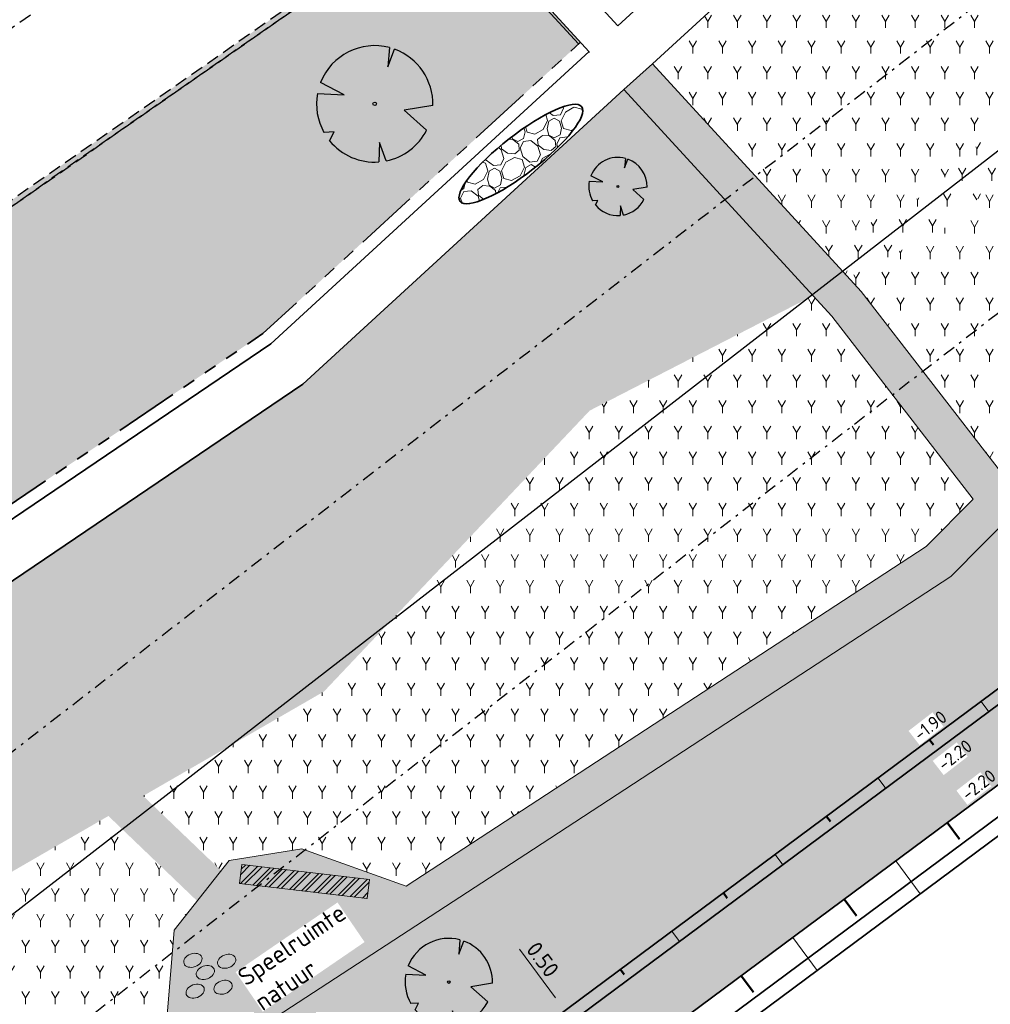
# Model space of a CAD drawing. Header units: metres. Extents: x 103263 to 106611, y 426963 to 428812.
# Tile 36 of 74: x 104384 to 104422, y 427743 to 427781. Entities that reach past the tile are written whole.
import ezdxf

# ---------------------------------------------------------------- set-up
doc = ezdxf.new("R2010")
doc.units = ezdxf.units.M
for name, pattern in [('DASHDOT', [1, 0.5, -0.25, 0, -0.25]), ('DASHED', [0.75, 0.5, -0.25]), ('VH-OPSLUITBAND_100X200', [16, 8, -2, 4, -2]), ('VH-RWSBAND_110X220', [24, 10, -2, 2, -2, 2, -2, 2, -2])]:
    doc.linetypes.add(name, pattern=pattern)
for name, color, linetype, lineweight, true_color in [('boomstam', 7, 'Continuous', 0, 0x424242), ('N-WE-GR-BEPLANTING-A-250', 7, 'Continuous', 18, 0x00a500), ('N-WE-GR-BEPLANTING-MAAIENGRAS-A-250', 7, 'Continuous', 18, 0xe6e6e6), ('N-WE-GR-GRAS-A-250', 7, 'Continuous', 18, 0x7ca500), ('stapstenen', 7, 'Continuous', 0, 0x424242)]:
    doc.layers.add(name, color=color, linetype=linetype, lineweight=lineweight, true_color=true_color)
doc.layers.add('kc-nieuwe-gasleiding-25-03-2004', color=30, linetype='Continuous')
for name, color, linetype, lineweight in [('N-GV-GW-TALUD_TEEN-G', 3, 'Continuous', 35), ('N-WE-GR-BOOM-S', 7, 'Continuous', 25), ('N-WE-GW-HOOGTE_AFWERKHOOGTE-T25', 7, 'Continuous', 25), ('N-WE-GW-TALUD_KRUIN-G', 3, 'Continuous', 35), ('N-WE-GW-TALUDARCERING-S', 90, 'Continuous', 25), ('N-WE-GW-TALUDARCERING_KORT-G', 90, 'Continuous', 50), ('N-WE-GW-TALUDARCERING_LANG-G', 90, 'Continuous', 18), ('N-WE-VH-KANTOPSLUITING_OPSLUITBAND_100X200-G', 150, 'VH-OPSLUITBAND_100X200', 35), ('N-WE-VH-KANTOPSLUITING_TROTTOIRBAND_RWS_110 220-G', 210, 'VH-RWSBAND_110X220', 35), ('N-WE-VH-KANTVERHARDING-G', 210, 'Continuous', 35), ('N-WE-VH-KANTVERHARDING-M', 7, 'Continuous', 18), ('N-WE-VH-VERHARDING_BETONSTRAATSTEEN-G', 252, 'Continuous', 35), ('N-WE-VH-VERHARDING_HALFVERHARDING-A-250', 252, 'Continuous', 18), ('toekomstig', 254, 'DASHED', 25)]:
    doc.layers.add(name, color=color, linetype=linetype, lineweight=lineweight)
doc.layers.add('N-WE-VH-VERHARDING-AP_GROEN4', color=7, linetype='Continuous', true_color=0x004700)
doc.styles.add('fase3$0$STANDARD', font='ISO')
doc.styles.add('NLCS-ISO-M200-T25', font='NLCS-ISO.ttf', dxfattribs={"height": 0.5})
doc.styles.add('NLCS-ISO-M250-T25', font='NLCS-ISO.ttf', dxfattribs={"height": 0.625})
doc.linetypes.add('fase3$0$GASLEIDING', pattern='A,5,-1,["X",fase3$0$STANDARD,S=1,R=0,X=-0.2,Y=-0.5],-1', length=7)
doc.dimstyles.new('NLCS-M250-T25-PIJL_L2_H1', dxfattribs={"dimscale": 0.25, "dimtxt": 2.5, "dimasz": 2.5, "dimexe": 2, "dimexo": 2, "dimgap": 0.7, "dimtad": 1, "dimzin": 0, "dimdsep": 46, "dimtxsty": 'NLCS-ISO-M250-T25', "dimcen": 0, "dimdle": 2, "dimclrd": 256, "dimclre": 256, "dimclrt": 256, "dimadec": 1, "dimazin": 0, "dimtfac": 1, "dimtdec": 3, "dimtofl": 0, "dimtmove": 0, "dimatfit": 3, "dimfxl": 2, "dimfxlon": 1, "dimtfillclr": 256, "dimtolj": 1, "dimtzin": 0, "dimlwd": -1, "dimlwe": -1, "dimarcsym": 0})
pattern_1 = [(60, (104639.9556, 427910.1806), (-0.5773504, 0.9999998), [0.288676, -0.866026]), (120, (104639.9556, 427910.1806), (-1.1547004, -2e-07), [0.288676, -0.866026]), (270, (104639.95565, 427910.18064), (0.57735, -1), [0.25, -1.75])]
pattern_2 = [(60, (104664.6893, 427702.1373), (-0.5773504, 0.9999998), [0.288676, -0.866026]), (120, (104664.6893, 427702.1373), (-1.1547004, -2e-07), [0.288676, -0.866026]), (270, (104664.6893, 427702.1373), (0.57735, -1), [0.25, -1.75])]

# ---------------------------------------------------------------- blocks, each defined once
blk = doc.blocks.new('*U259')
at = {"ltscale": 20, "flags": 128}
for points in [[(0.579, 2.19), (0.513, 1.443), (0.778, 2.128)], [(-2.229, 0.403), (-1.184, 0.353), (-2.105, 0.838)], [(2.265, -0.058), (1.153, -0.248), (2.022, -1.021)], [(-1.754, -1.434), (-1.576, -1.088), (-1.973, -1.113)], [(0.446, -2.221), (0.189, -1.499), (0.162, -2.26)]]:
    blk.add_lwpolyline(points, dxfattribs=at)
blk.add_lwpolyline([(2.265, -0.058, 0.321944), (0.778, 2.128, 0.321944)], format="xyb", dxfattribs=at)
blk.add_circle((0, 0), 0.0675)
at = {"ltscale": 20}
for start, end in [(75.18441, 158.29895), (169.74905, 209.43023), (219.26669, 274.10684), (281.36007, 333.20465)]:
    blk.add_arc((0, 0), 2.266, start, end, dxfattribs=at)
blk = doc.blocks.new('*U262')
at = {"ltscale": 20, "flags": 128}
for points in [[(0.579, 2.19), (0.513, 1.443), (0.778, 2.128)], [(-2.229, 0.403), (-1.184, 0.353), (-2.105, 0.838)], [(2.265, -0.058), (1.153, -0.248), (2.022, -1.021)], [(-1.754, -1.434), (-1.576, -1.088), (-1.973, -1.113)], [(0.446, -2.221), (0.189, -1.499), (0.162, -2.26)]]:
    blk.add_lwpolyline(points, dxfattribs=at)
blk.add_lwpolyline([(2.265, -0.058, 0.321944), (0.778, 2.128, 0.321944)], format="xyb", dxfattribs=at)
blk.add_circle((0, 0), 0.0675)
at = {"ltscale": 20}
for start, end in [(75.1844, 158.299), (169.749, 209.4302), (281.3601, 333.2046), (219.2667, 274.1068)]:
    blk.add_arc((0, 0), 2.266, start, end, dxfattribs=at)
blk = doc.blocks.new('*U249')
at = {"ltscale": 20, "flags": 128}
for points in [[(0.579, 2.19), (0.513, 1.443), (0.778, 2.128)], [(-2.229, 0.403), (-1.184, 0.353), (-2.105, 0.838)], [(2.265, -0.058), (1.153, -0.248), (2.022, -1.021)], [(-1.754, -1.434), (-1.576, -1.088), (-1.973, -1.113)], [(0.446, -2.221), (0.189, -1.499), (0.162, -2.26)]]:
    blk.add_lwpolyline(points, dxfattribs=at)
blk.add_lwpolyline([(2.265, -0.058, 0.321944), (0.778, 2.128, 0.321944)], format="xyb", dxfattribs=at)
blk.add_circle((0, 0), 0.0675)
at = {"ltscale": 20}
for start, end in [(75.1844, 158.299), (169.749, 209.4302), (281.3601, 333.2046), (219.2667, 274.1068)]:
    blk.add_arc((0, 0), 2.266, start, end, dxfattribs=at)
blk = doc.blocks.new('*D460')
at = {"layer": 'Defpoints', "color": 0, "ltscale": 0.1, "transparency": 16777216}
for p in [(104405.679, 427742.64), (104405.679, 427742.64), (104405.977, 427742.239)]:
    blk.add_point(p, dxfattribs=at)
at = {"layer": 'N-WE-VH-KANTVERHARDING-M', "ltscale": 0.1, "transparency": 16777216}
for p, q in [((104405.307, 427743.142), (104403.906, 427745.029)), ((104405.679, 427742.64), (104406.081, 427742.938)), ((104405.977, 427742.239), (104406.379, 427742.537)), ((104406.35, 427741.737), (104406.723, 427741.235))]:
    blk.add_line(p, q, dxfattribs=at)
for points in [[(104405.39, 427743.204), (104405.223, 427743.08), (104405.679, 427742.64)], [(104406.434, 427741.799), (104406.266, 427741.675), (104405.977, 427742.239)]]:
    blk.add_solid(points, dxfattribs=at)
at = {"layer": 'N-WE-VH-KANTVERHARDING-M', "ltscale": 0.1, "transparency": 16777216, "insert": (104404.811, 427744.627), "char_height": 0.625, "attachment_point": 5, "rotation": 306.5947, "style": 'NLCS-ISO-M250-T25'}
blk.add_mtext('\\A1;0.50', dxfattribs=at)
blk = doc.blocks.new('*U76')
at = {"layer": 'N-WE-GW-TALUDARCERING_KORT-G', "ltscale": 0.1}
for p, q in [((104419.877, 427753.182), (104420.026, 427752.982)), ((104415.863, 427750.201), (104416.012, 427750.001)), ((104411.848, 427747.221), (104411.997, 427747.02)), ((104407.834, 427744.24), (104407.983, 427744.039))]:
    blk.add_line(p, q, dxfattribs=at)
at = {"layer": 'N-WE-GW-TALUDARCERING_LANG-G', "ltscale": 0.1}
for p, q in [((104421.884, 427754.673), (104422.182, 427754.271)), ((104417.87, 427751.692), (104418.168, 427751.29)), ((104413.856, 427748.711), (104414.154, 427748.31)), ((104409.841, 427745.73), (104410.139, 427745.329))]:
    blk.add_line(p, q, dxfattribs=at)

msp = doc.modelspace()

# ---------------------------------------------------------------- hatches: boundary and pattern name
at = {"layer": 'boomstam'}
h = msp.add_hatch(dxfattribs=at)
h.set_pattern_fill('ANSI32', color=256)
h.set_pattern_definition([(45, (6.3132, -1.55627), (-0.26516504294, 0.26516504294), []), (45, (6.48997, -1.55627), (-0.26516504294, 0.26516504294), [])])
h.paths.add_polyline_path([(104393.008, 427747.586), (104397.974, 427747.001), (104398.061, 427747.746), (104393.096, 427748.331)])
at = {"layer": 'N-WE-GR-BEPLANTING-A-250'}
h = msp.add_hatch(dxfattribs=at)
h.set_pattern_fill('AGR-BEPLANTING_SOORT_01', color=256, scale=0.2, style=0, pattern_type=2)
h.set_pattern_definition(pattern_1)
edge = h.paths.add_edge_path()
edge.add_line((104659.33, 427926.461), (104651.723, 427930.161))
edge.add_line((104651.723, 427930.161), (104630.494, 427940.377))
edge.add_line((104630.494, 427940.377), (104615.821, 427939.216))
edge.add_line((104615.821, 427939.216), (104614.238, 427936.942))
edge.add_line((104614.238, 427936.942), (104618.901, 427931.767))
edge.add_line((104618.901, 427931.767), (104620.001, 427927.102))
edge.add_line((104620.001, 427927.102), (104630.09, 427928.171))
edge.add_line((104630.09, 427928.171), (104636.288, 427922.296))
edge.add_line((104636.288, 427922.296), (104635.626, 427916.445))
edge.add_line((104635.626, 427916.445), (104649.327, 427918.542))
edge.add_line((104649.327, 427918.542), (104660.637, 427913.992))
edge.add_line((104660.637, 427913.992), (104663.613, 427914.901))
edge.add_line((104663.613, 427914.901), (104665.801, 427914.176))
edge.add_line((104665.801, 427914.176), (104667.1, 427911.864))
edge.add_line((104667.1, 427911.864), (104668.62, 427908.935))
edge.add_line((104668.62, 427908.935), (104670.709, 427905.029))
edge.add_line((104670.709, 427905.029), (104666.141, 427898.787))
edge.add_line((104666.141, 427898.787), (104659.394, 427895.168))
edge.add_line((104659.394, 427895.168), (104659.885, 427894.606))
edge.add_arc((2471945.486, 2366238.399), 3059610.724, 219.310766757, 219.311095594)
edge.add_arc((104633.177, 427844.621), 52.499, 34.4665, 43.8921, ccw=False)
edge.add_arc((104561.264, 427811.91), 131.021, 20.52501, 28.45236, ccw=False)
edge.add_arc((104687.252, 427859.058), 3.5, 200.2205, 290.1775)
edge.add_arc((104734.333, 427775.806), 92.191, 116.25825, 119.84127, ccw=False)
edge.add_line((104693.547, 427858.483), (104693.719, 427859.706))
edge.add_line((104693.719, 427859.706), (104675.355, 427897.713))
edge.add_line((104675.355, 427897.713), (104665.269, 427916.348))
edge.add_line((104665.269, 427916.348), (104661.135, 427923.401))
edge.add_line((104661.135, 427923.401), (104659.33, 427926.461))
edge = h.paths.add_edge_path()
edge.add_line((104670.155, 427924.725), (104658.918, 427940.306))
edge.add_line((104658.918, 427940.306), (104653.228, 427936.582))
edge.add_arc((104651.49, 427939.148), 3.1, 210.7823, 304.1096, ccw=False)
edge.add_arc((104006.721, 427555.058), 747.402, 30.782318, 33.226245)
edge.add_line((104631.932, 427964.594), (104627.986, 427961.768))
edge.add_line((104627.986, 427961.768), (104626.318, 427960.551))
edge.add_line((104626.318, 427960.551), (104625.97, 427960.946))
edge.add_line((104625.97, 427960.946), (104624.14, 427949.098))
edge.add_line((104624.14, 427949.098), (104623.843, 427947.174))
edge.add_line((104623.843, 427947.174), (104618.568, 427941.942))
edge.add_line((104618.568, 427941.942), (104631.166, 427942.938))
edge.add_line((104631.166, 427942.938), (104634.784, 427941.178))
edge.add_line((104634.784, 427941.178), (104651.566, 427933.017))
edge.add_line((104651.566, 427933.017), (104660.886, 427928.485))
edge.add_line((104660.886, 427928.485), (104667.484, 427917.521))
edge.add_line((104667.484, 427917.521), (104673.544, 427906.582))
edge.add_line((104673.544, 427906.582), (104680.594, 427892.683))
edge.add_line((104680.594, 427892.683), (104687.997, 427877.313))
edge.add_line((104687.997, 427877.313), (104695.985, 427860.764))
edge.add_line((104695.985, 427860.764), (104701.345, 427863.409))
edge.add_line((104701.345, 427863.409), (104685.833, 427895.579))
edge.add_line((104685.833, 427895.579), (104682.011, 427903.447))
edge.add_line((104682.011, 427903.447), (104677.897, 427911.161))
edge.add_line((104677.897, 427911.161), (104670.155, 427924.725))
h = msp.add_hatch(dxfattribs=at)
h.set_pattern_fill('AGR-BEPLANTING_SOORT_01', color=256, scale=0.2, style=0, pattern_type=2)
h.set_pattern_definition(pattern_1)
h.paths.add_polyline_path([(104363.071, 427723.426), (104361.698, 427728.289), (104365.508, 427731.839), (104365.037, 427732.987), (104364.192, 427734.238), (104362.472, 427735.639), (104359.016, 427735.418), (104356.768, 427733.715), (104350.476, 427735.933), (104349.253, 427734.716), (104355.49, 427732.747), (104355.46, 427730.317), (104356.432, 427729.094), (104358.604, 427727.294), (104360.269, 427727.829), (104361.683, 427722.821), (104363.502, 427719.835), (104346.981, 427710.839), (104336.539, 427709.773), (104335.522, 427708.161), (104347.434, 427709.378), (104370.132, 427721.738), (104391.004, 427740.163), (104404.445, 427748.929), (104420.699, 427759.53), (104445.943, 427785.042), (104466.653, 427797.844), (104480.255, 427810.854), (104480.037, 427812.722), (104465.73, 427799.037), (104460.201, 427795.619), (104459.473, 427799.81), (104460.118, 427801.388), (104459.699, 427802.4), (104458.559, 427803.213), (104457.056, 427804.23), (104455.046, 427804.149), (104452.315, 427803.119), (104449.744, 427805.403), (104448.376, 427808.91), (104447.123, 427807.995), (104448.478, 427804.522), (104451.258, 427802.052), (104450.666, 427800.857), (104451.827, 427796.752), (104455.143, 427795.486), (104458.34, 427797.566), (104458.826, 427794.769), (104445.003, 427786.224), (104422.635, 427763.619), (104417.213, 427770.635), (104409.419, 427779.128), (104408.313, 427778.115), (104416.065, 427769.668), (104421.571, 427762.544), (104419.745, 427760.699), (104399.488, 427747.487), (104395.43, 427748.932), (104392.603, 427748.488), (104390.46, 427745.768), (104390.093, 427741.36), (104369.266, 427722.974), (104364.821, 427720.554)])
h = msp.add_hatch(dxfattribs=at)
h.set_pattern_fill('AGR-BEPLANTING_SOORT_01', color=256, scale=0.2, style=0, pattern_type=2)
h.set_pattern_definition(pattern_2)
edge = h.paths.add_edge_path()
edge.add_line((104373.421, 427724.642), (104370.132, 427721.738))
edge.add_line((104370.132, 427721.738), (104368.673, 427720.936))
edge.add_line((104368.673, 427720.936), (104358.783, 427715.558))
edge.add_line((104358.783, 427715.558), (104347.434, 427709.378))
edge.add_line((104347.434, 427709.378), (104337.53, 427717.091))
edge.add_line((104337.53, 427717.091), (104320.601, 427692.32))
edge.add_line((104320.601, 427692.32), (104315.844, 427682.167))
edge.add_line((104315.844, 427682.167), (104328.56, 427666.473))
edge.add_line((104328.56, 427666.473), (104331.724, 427666.489))
edge.add_line((104331.724, 427666.489), (104334.653, 427669.211))
edge.add_line((104334.653, 427669.211), (104333.629, 427670.508))
edge.add_arc((104330.772, 427672.995), 3.788, 225.0633, 318.9655, ccw=False)
edge.add_line((104328.096, 427670.313), (104326.15, 427672.386))
edge.add_line((104326.15, 427672.386), (104325.833, 427672.783))
edge.add_line((104325.833, 427672.783), (104319.092, 427681.241))
edge.add_arc((104320.265, 427682.176), 1.5, 129.5168, 218.5539, ccw=False)
edge.add_line((104319.31, 427683.333), (104319.424, 427683.427))
edge.add_arc((104320.379, 427682.27), 1.5, 39.5168, 129.5168, ccw=False)
edge.add_line((104321.536, 427683.225), (104327.032, 427676.656))
edge.add_line((104327.032, 427676.656), (104327.728, 427677.296))
edge.add_arc((104319.444, 427686.849), 12.644, 310.9292, 339.425)
edge.add_arc((104360.268, 427671.929), 30.822, 145.2639, 160.1291, ccw=False)
edge.add_line((104334.939, 427689.491), (104372.004, 427717.013))
edge.add_line((104372.004, 427717.013), (104372.004, 427717.013))
edge.add_line((104372.004, 427717.013), (104423.569, 427755.301))
edge.add_line((104423.569, 427755.301), (104429.992, 427760.07))
edge.add_line((104429.992, 427760.07), (104462.601, 427787.301))
edge.add_line((104462.601, 427787.301), (104473.488, 427799.642))
edge.add_line((104473.488, 427799.642), (104480.532, 427807.002))
edge.add_line((104480.532, 427807.002), (104480.283, 427808.655))
edge.add_arc((104482.291, 427798.327), 10.521, 99.6815, 101.0038, ccw=False)
edge.add_arc((104573.81, 427821.343), 94.142, 186.39699, 187.71925, ccw=False)
edge.add_line((104480.255, 427810.854), (104466.653, 427797.844))
edge.add_line((104466.653, 427797.844), (104445.943, 427785.042))
edge.add_line((104445.943, 427785.042), (104422.662, 427761.514))
edge.add_line((104422.662, 427761.514), (104420.699, 427759.53))
edge.add_line((104420.699, 427759.53), (104391.004, 427740.163))
edge.add_line((104391.004, 427740.163), (104373.421, 427724.642))
h = msp.add_hatch(dxfattribs=at)
h.set_pattern_fill('AGR-BEPLANTING_SOORT_01', color=256, scale=0.2, style=0, pattern_type=2)
h.set_pattern_definition(pattern_2)
h.paths.add_polyline_path([(104415.666, 427772.321), (104419.831, 427774.463), (104443.117, 427797.08), (104450.902, 427800.022), (104450.666, 427800.857), (104451.258, 427802.052), (104448.478, 427804.522), (104446.935, 427808.477), (104416.392, 427786.193), (104409.084, 427779.499)])
h = msp.add_hatch(dxfattribs=at)
h.set_pattern_fill('AGR-BEPLANTING_SOORT_01', color=256, scale=0.2, style=0, pattern_type=2)
h.set_pattern_definition(pattern_1)
h.paths.add_polyline_path([(104443.939, 427795.787), (104451.312, 427798.573), (104450.902, 427800.022), (104443.117, 427797.08), (104419.831, 427774.463), (104415.666, 427772.321), (104416.717, 427771.175), (104420.716, 427773.231)])
h = msp.add_hatch(dxfattribs=at)
h.set_pattern_fill('AGR-BEPLANTING_SOORT_01', color=256, scale=0.2, style=0, pattern_type=2)
h.set_pattern_definition(pattern_2)
h.paths.add_polyline_path([(104420.716, 427773.231), (104416.717, 427771.175), (104417.213, 427770.635), (104422.635, 427763.619), (104445.003, 427786.224), (104458.826, 427794.769), (104458.34, 427797.566), (104455.143, 427795.486), (104451.827, 427796.752), (104451.312, 427798.573), (104443.939, 427795.787)])
h = msp.add_hatch(dxfattribs=at)
h.set_pattern_fill('AGR-BEPLANTING_SOORT_01', color=256, scale=0.2, style=0, pattern_type=2)
h.set_pattern_definition(pattern_2)
h.paths.add_polyline_path([(104362.472, 427735.639), (104364.192, 427734.238), (104379.23, 427746.943), (104395.357, 427756.253), (104405.725, 427767.21), (104414.283, 427771.61), (104407.968, 427778.491), (104395.513, 427767.051), (104375.333, 427753.401), (104354.312, 427738.896), (104350.174, 427735.648), (104356.768, 427733.715), (104359.016, 427735.418)])
h = msp.add_hatch(dxfattribs=at)
h.set_pattern_fill('AGR-BEPLANTING_SOORT_01', color=256, scale=0.2, style=0, pattern_type=2)
h.set_pattern_definition(pattern_1)
h.paths.add_polyline_path([(104365.037, 427732.987), (104380.096, 427745.711), (104387.898, 427750.215), (104391.355, 427746.904), (104392.288, 427748.088), (104389.251, 427750.996), (104396.296, 427755.063), (104406.639, 427765.993), (104415.334, 427770.464), (104414.283, 427771.61), (104405.725, 427767.21), (104395.357, 427756.253), (104379.23, 427746.943), (104364.192, 427734.238)])
h = msp.add_hatch(dxfattribs=at)
h.set_pattern_fill('AGR-BEPLANTING_SOORT_01', color=256, scale=0.2, style=0, pattern_type=2)
h.set_pattern_definition(pattern_2)
h.paths.add_polyline_path([(104389.251, 427750.996), (104392.288, 427748.088), (104392.603, 427748.488), (104395.43, 427748.932), (104399.488, 427747.487), (104419.745, 427760.699), (104421.571, 427762.544), (104416.065, 427769.668), (104415.334, 427770.464), (104406.639, 427765.993), (104396.296, 427755.063)])
h = msp.add_hatch(dxfattribs=at)
h.set_pattern_fill('AGR-BEPLANTING_SOORT_01', color=256, scale=0.2, style=0, pattern_type=2)
h.set_pattern_definition(pattern_2)
h.paths.add_polyline_path([(104363.071, 427723.426), (104364.821, 427720.554), (104369.266, 427722.974), (104390.093, 427741.36), (104390.46, 427745.768), (104391.355, 427746.904), (104387.898, 427750.215), (104380.096, 427745.711), (104365.037, 427732.987), (104365.508, 427731.839), (104361.698, 427728.289)])
at = {"layer": 'N-WE-GR-BEPLANTING-MAAIENGRAS-A-250', "transparency": 33554539}
msp.add_hatch(color=256, dxfattribs=at).paths.add_polyline_path([(104369.266, 427722.974), (104346.981, 427710.839), (104335.899, 427709.707), (104334.883, 427708.096), (104347.434, 427709.378), (104370.132, 427721.738), (104391.004, 427740.163), (104404.445, 427748.929), (104420.699, 427759.53), (104445.943, 427785.042), (104466.653, 427797.844), (104480.255, 427810.854), (104480.037, 427812.722), (104465.73, 427799.037), (104460.201, 427795.619), (104459.473, 427799.81), (104460.118, 427801.388), (104459.699, 427802.4), (104458.559, 427803.213), (104457.056, 427804.23), (104455.046, 427804.149), (104452.315, 427803.119), (104449.744, 427805.403), (104448.188, 427809.392), (104446.935, 427808.477), (104448.478, 427804.522), (104451.258, 427802.052), (104450.666, 427800.857), (104451.827, 427796.752), (104455.143, 427795.486), (104458.34, 427797.566), (104458.826, 427794.769), (104445.003, 427786.224), (104422.635, 427763.619), (104417.213, 427770.635), (104409.08, 427779.496), (104407.971, 427778.494), (104416.065, 427769.668), (104421.571, 427762.544), (104419.745, 427760.699), (104399.488, 427747.487), (104395.43, 427748.932), (104392.603, 427748.488), (104390.46, 427745.768), (104390.093, 427741.36)])
at = {"layer": 'N-WE-GR-GRAS-A-250'}
h = msp.add_hatch(dxfattribs=at)
h.set_pattern_fill('AGR-GRAS_01-SO', color=256, scale=0.05, angle=-43.6709, pattern_type=2)
h.set_pattern_definition([(316.32905, (106059.6699, 428587.616), (1.7672914, 0.0410021), [0.15, -1]), (1.32905, (106060.2042, 428587.4516), (1.508993, 1.7854803), [0.15, -1]), (346.32905, (106059.8458, 428587.6555), (1.3156844, 0.9664236), [0.15, -1]), (331.329054, (106060.3735, 428587.7738), (0.97400668, 0.32219712), [0.15, -1]), (91.329054, (106061.54083, 428589.2862), (-0.58708173, -0.5637686), [0.15, -1]), (106.329054, (106061.1001, 428586.9419), (-0.3111394, -0.7163744), [0.15, -1]), (121.329054, (106059.9214, 428587.445), (-0.4753753, -0.75763997), [0.15, -1]), (41.329054, (106060.3768, 428587.6324), (0.1086562, 1.6935743), [0.15, -1]), (56.329054, (106059.6699, 428587.616), (-0.33337545, 1.6639894), [0.15, -1])])
edge = h.paths.add_edge_path(flags=16)
edge.add_arc((104300.274, 427708.383), 2.533, 42.5652, 200.8225)
edge.add_line((104297.907, 427707.483), (104313.336, 427687.643))
edge.add_arc((104313.702, 427691.081), 3.457, 263.9251, 356.1721)
edge.add_line((104317.152, 427690.85), (104302.14, 427710.097))
edge = h.paths.add_edge_path()
edge.add_line((104367.348, 427762.484), (104295.731, 427709.987))
edge.add_arc((104297.482, 427709.571), 1.8, 166.636, 217.9526)
edge.add_line((104296.063, 427708.464), (104297.238, 427706.957))
edge.add_line((104297.238, 427706.957), (104297.08, 427706.834))
edge.add_line((104297.08, 427706.834), (104314.116, 427684.371))
edge.add_line((104314.116, 427684.371), (104318.423, 427693.565))
edge.add_line((104318.423, 427693.565), (104335.74, 427718.834))
edge.add_line((104335.74, 427718.834), (104341.937, 427728.655))
edge.add_line((104341.937, 427728.655), (104344.71, 427733.023))
edge.add_line((104344.71, 427733.023), (104347.603, 427736.697))
edge.add_line((104347.603, 427736.697), (104351.869, 427740.248))
edge.add_line((104351.869, 427740.248), (104360.265, 427746.041))
edge.add_line((104360.265, 427746.041), (104360.069, 427746.331))
edge.add_line((104360.069, 427746.331), (104363.362, 427748.603))
edge.add_line((104363.362, 427748.603), (104363.558, 427748.313))
edge.add_line((104363.558, 427748.313), (104373.924, 427755.466))
edge.add_line((104373.924, 427755.466), (104393.917, 427768.99))
edge.add_line((104393.917, 427768.99), (104406.285, 427780.325))
edge.add_line((104406.285, 427780.325), (104400.964, 427785.92))
edge.add_line((104400.964, 427785.92), (104396.813, 427783.026))
edge.add_line((104396.813, 427783.026), (104394.26, 427781.246))
edge.add_line((104394.26, 427781.246), (104385.778, 427775.333))
edge.add_line((104385.778, 427775.333), (104383.506, 427773.749))
edge.add_line((104383.506, 427773.749), (104373.729, 427766.932))
edge.add_line((104373.729, 427766.932), (104367.348, 427762.484))
at = {"layer": 'N-WE-VH-VERHARDING-AP_GROEN4', "ltscale": 0.1}
h = msp.add_hatch(dxfattribs=at)
h.set_pattern_fill('CROSS', color=256, scale=0.05, style=0)
edge = h.paths.add_edge_path()
edge.add_line((104616.303, 427898.411), (104514.506, 427822.823))
edge.add_line((104514.506, 427822.823), (104506.477, 427816.862))
edge.add_line((104506.477, 427816.862), (104495.436, 427811.135))
edge.add_line((104495.436, 427811.135), (104485.008, 427807.809))
edge.add_line((104485.008, 427807.809), (104485.495, 427805.863))
edge.add_line((104485.495, 427805.863), (104492.893, 427807.092))
edge.add_line((104492.893, 427807.092), (104495.359, 427807.502))
edge.add_line((104495.359, 427807.502), (104478.667, 427790.822))
edge.add_line((104478.667, 427790.822), (104467.495, 427783.521))
edge.add_line((104467.495, 427783.521), (104471.984, 427792.577))
edge.add_line((104471.984, 427792.577), (104477.22, 427800.942))
edge.add_line((104477.22, 427800.942), (104480.935, 427805.041))
edge.add_line((104480.935, 427805.041), (104485.128, 427805.802))
edge.add_line((104485.128, 427805.802), (104485.514, 427804.821))
edge.add_line((104485.514, 427804.821), (104484.481, 427807.714))
edge.add_line((104484.481, 427807.714), (104480.58, 427807.009))
edge.add_line((104480.58, 427807.009), (104473.488, 427799.642))
edge.add_line((104473.488, 427799.642), (104462.601, 427787.301))
edge.add_line((104462.601, 427787.301), (104429.992, 427760.07))
edge.add_line((104429.992, 427760.07), (104423.569, 427755.301))
edge.add_line((104423.569, 427755.301), (104334.939, 427689.491))
edge.add_arc((104360.268, 427671.929), 30.822, 145.2639, 160.1291)
edge.add_arc((104319.444, 427686.849), 12.644, 311.5939, 339.425, ccw=False)
edge.add_line((104327.838, 427677.393), (104328.453, 427676.013))
edge.add_line((104328.453, 427676.013), (104328.897, 427675.013))
edge.add_arc((104319.403, 427686.872), 15.191, 308.6803, 339.4602)
edge.add_arc((104360.268, 427671.929), 28.322, 146.0782, 160.1581, ccw=False)
edge.add_line((104336.767, 427687.734), (104371.488, 427713.515))
edge.add_line((104371.488, 427713.515), (104381.931, 427721.27))
edge.add_line((104381.931, 427721.27), (104433.496, 427759.558))
edge.add_line((104433.496, 427759.558), (104466.748, 427784.212))
edge.add_line((104466.748, 427784.212), (104467.495, 427783.521))
edge.add_line((104467.495, 427783.521), (104478.667, 427790.822))
edge.add_line((104478.667, 427790.822), (104495.359, 427807.502))
edge.add_line((104495.359, 427807.502), (104498.846, 427808.081))
edge.add_line((104498.846, 427808.081), (104506.801, 427813.988))
edge.add_line((104506.801, 427813.988), (104507.567, 427814.557))
edge.add_line((104507.567, 427814.557), (104508.072, 427817.976))
edge.add_line((104508.072, 427817.976), (104506.477, 427816.862))
edge.add_line((104506.477, 427816.862), (104514.506, 427822.823))
edge.add_line((104514.506, 427822.823), (104518.01, 427822.311))
edge.add_line((104518.01, 427822.311), (104547.643, 427844.315))
edge.add_line((104547.643, 427844.315), (104558.086, 427852.07))
edge.add_line((104558.086, 427852.07), (104615.787, 427894.914))
edge.add_line((104615.787, 427894.914), (104616.303, 427898.411))
at = {"layer": 'N-WE-VH-VERHARDING_HALFVERHARDING-A-250', "ltscale": 0.25, "transparency": 33554541}
h = msp.add_hatch(dxfattribs=at)
h.set_pattern_fill('AVH-HALFVERHARDING_GRIND_01', color=256, scale=0.4, angle=45, pattern_type=2)
h.set_pattern_definition([(107.348, (104402.6375, 427782.6213), (-1.42213, -0.14181), [0.34908, -1.39768]), (141.864, (104403.0542, 427781.2872), (-1.42214, -0.14182), [0.34908, -2.1212]), (185.695, (104402.7796, 427781.5027), (0.5208, -1.66727), [0.2856, -1.14356]), (243.517, (104401.0733, 427781.3325), (1.42215, 0.14182), [0.2856, -1.73556]), (287.348, (104402.3681, 427781.2188), (1.42213, 0.14181), [0.34908, -1.39768]), (321.864, (104402.4722, 427780.8856), (1.42214, 0.14182), [0.34908, -2.1212]), (5.695, (104402.7466, 427780.6699), (-0.5208, 1.66727), [0.2856, -1.14356]), (63.517, (104401.6088, 427780.5565), (-1.42215, -0.14182), [0.2856, -1.73556]), (107.348, (104403.0576, 427778.8058), (-0.9013, -1.80908), [0.31156, -1.43516]), (165.458, (104407.23104, 427779.52867), (-1.42213, -0.141817), [0.3132, -4.63248]), (209.193, (104402.6615, 427779.18183), (-2.32344, -1.950904), [0.38036, -3.91016]), (243.517, (104401.8102, 427780.6645), (0.52084, -1.66729), [0.37856, -1.64264]), (287.348, (104402.1606, 427778.6575), (0.9013, 1.80908), [0.3134, -1.43328]), (165.458, (104406.8229, 427778.7053), (-1.42213, -0.141817), [0.31244, -4.63324]), (209.193, (104402.88774, 427778.46494), (1.42214, 0.14183), [0.37948, -3.91108]), (63.517, (104402.8877, 427778.4649), (-0.52084, 1.6673), [0.38084, -1.64036]), (151.275, (104406.88297, 427777.40405), (1.942967, -1.52545), [0.23392, -5.81904]), (209.193, (104401.891, 427778.75853), (1.42214, 0.141827), [0.23448, -4.05604]), (256.3684, (104399.8837, 427775.026), (-0.380464, -3.476379), [0.31316, -5.12548]), (287.348, (104406.3997, 427777.098), (1.42213, 0.1418), [0.25208, -1.49464]), (151.275, (104406.68027, 427776.7448), (1.942967, -1.52545), [0.2342, -5.81876]), (209.193, (104402.1176, 427778.1121), (1.42214, 0.141827), [0.2572, -4.03332]), (256.3684, (104400.37833, 427774.7551), (-0.380464, -3.47638), [0.26872, -5.16992]), (107.348, (104402.1809, 427778.3732), (-1.42213, -0.1418), [0.2856, -1.46112]), (174.8475, (104404.02958, 427780.0157), (-1.422123, -0.141817), [0.27792, -8.81244]), (220.019, (104403.7528, 427780.04066), (-0.9013, -1.80908), [0.24392, -2.78996]), (275.545, (104402.28425, 427774.5984), (0.520816, -1.667278), [0.22472, -6.6182]), (321.864, (104403.5877, 427779.6602), (-0.52082, 1.66727), [0.28564, -2.1846]), (174.8475, (104404.10737, 427779.45715), (-1.422123, -0.141817), [0.29616, -8.7942]), (220.019, (104404.2775, 427779.6), (-0.9013, -1.80908), [0.22212, -2.81176]), (275.545, (104402.97248, 427774.5539), (0.520816, -1.667278), [0.24048, -6.60244]), (141.864, (104404.2543, 427779.8393), (0.52082, -1.66727), [0.2856, -2.18464])])
edge = h.paths.add_edge_path()
edge.add_ellipse((104403.961, 427775.978), major_axis=(-2.367, -1.844), ratio=0.25, start_angle=0, end_angle=360)

# ---------------------------------------------------------------- linework, layer by layer
at = {"layer": 'boomstam'}
msp.add_lwpolyline([(104393.008, 427747.586), (104397.974, 427747.001), (104398.061, 427747.746), (104393.096, 427748.331)], close=True, dxfattribs=at)
at = {"layer": 'N-GV-GW-TALUD_TEEN-G', "ltscale": 10, "flags": 128}
for points in [[(104329.565, 427673.506, 0.141645), (104335.13, 427680.99, -0.059057), (104337.944, 427686.616), (104372.441, 427712.231), (104382.885, 427719.985), (104434.45, 427758.273), (104487.554, 427797.704), (104507.236, 427812.318)], [(104474.587, 427801.21), (104473.138, 427800.001), (104462.251, 427787.661), (104429.683, 427760.463), (104423.271, 427755.703), (104334.575, 427689.844, 0.065589), (104330.812, 427682.578, -0.124918), (104327.4, 427677.674)]]:
    msp.add_lwpolyline(points, format="xyb", dxfattribs=at)
at = {"layer": 'N-WE-GR-BEPLANTING-MAAIENGRAS-A-250', "transparency": 33554539}
for points in [[(104391.004, 427740.163), (104404.445, 427748.929), (104420.699, 427759.53), (104445.943, 427785.042), (104466.653, 427797.844)], [(104422.635, 427763.619), (104417.213, 427770.635), (104409.08, 427779.496), (104407.968, 427778.491), (104416.065, 427769.668), (104421.571, 427762.544), (104419.745, 427760.699), (104399.488, 427747.487), (104395.43, 427748.932), (104392.603, 427748.488), (104390.46, 427745.768), (104390.093, 427741.36)]]:
    msp.add_lwpolyline(points, dxfattribs=at)
at = {"layer": 'N-WE-GW-TALUD_KRUIN-G', "ltscale": 0.1}
for points in [[(104328.897, 427675.013, 0.135116), (104333.628, 427681.542, -0.061512), (104336.767, 427687.734), (104371.488, 427713.515), (104381.931, 427721.27), (104433.496, 427759.558), (104466.748, 427784.212), (104477.22, 427800.942), (104480.935, 427805.041), (104483.149, 427805.441), (104485.363, 427805.841), (104498.846, 427808.081), (104507.567, 427814.557)], [(104474.48, 427800.47), (104473.488, 427799.642), (104462.601, 427787.301), (104429.992, 427760.07), (104423.569, 427755.301), (104334.939, 427689.491, 0.064952), (104331.282, 427682.405, -0.122037), (104327.838, 427677.393), (104327.838, 427677.393)], [(104329.521, 427674.233, 0.135214), (104334.566, 427681.197, -0.060004), (104337.502, 427687.035), (104372.084, 427712.712), (104382.527, 427720.467), (104434.092, 427758.755)]]:
    msp.add_lwpolyline(points, format="xyb", dxfattribs=at)
at = {"layer": 'N-WE-GW-TALUDARCERING_KORT-G', "ltscale": 0.1}
for p, q in [((104420.565, 427749.957), (104421.042, 427749.314)), ((104416.551, 427746.976), (104417.028, 427746.334)), ((104412.537, 427743.995), (104413.014, 427743.353))]:
    msp.add_line(p, q, dxfattribs=at)
at = {"layer": 'N-WE-GW-TALUDARCERING_LANG-G', "ltscale": 0.1}
for p, q in [((104418.558, 427748.466), (104419.512, 427747.182)), ((104414.544, 427745.486), (104415.498, 427744.201))]:
    msp.add_line(p, q, dxfattribs=at)
at = {"layer": 'N-WE-VH-KANTOPSLUITING_OPSLUITBAND_100X200-G'}
msp.add_lwpolyline([(104401.132, 427785.793), (104406.204, 427780.265)], dxfattribs=at)
at = {"layer": 'N-WE-VH-KANTOPSLUITING_TROTTOIRBAND_RWS_110 220-G', "ltscale": 0.25, "flags": 128}
msp.add_lwpolyline([(104363.558, 427748.313), (104373.924, 427755.466), (104393.917, 427768.99), (104406.278, 427780.333)], dxfattribs=at)
at = {"layer": 'N-WE-VH-KANTVERHARDING-G'}
for points in [[(104407.729, 427780.97), (104415.1, 427787.726), (104462.09, 427822.01), (104478.865, 427830.1)], [(104409.08, 427779.496), (104416.369, 427786.176), (104463.122, 427820.287), (104478.929, 427827.911)], [(104407.729, 427780.97), (104402.456, 427786.716), (104401.214, 427785.851), (104406.623, 427779.957), (104406.623, 427779.957)]]:
    msp.add_lwpolyline(points, dxfattribs=at)
for points in [[(104314.461, 427683.93), (104318.859, 427693.316), (104336.158, 427718.559), (104344.653, 427732.022, -0.101319), (104352.153, 427739.836), (104374.206, 427755.053), (104394.227, 427768.596), (104406.616, 427779.965)], [(104346.345, 427730.955, -0.101319), (104353.289, 427738.19), (104375.334, 427753.401), (104395.471, 427767.022), (104407.968, 427778.491)]]:
    msp.add_lwpolyline(points, format="xyb", dxfattribs=at)
at = {"layer": 'N-WE-VH-VERHARDING_BETONSTRAATSTEEN-G'}
msp.add_ellipse((104403.961, 427775.978), major_axis=(-2.367, -1.844), ratio=0.25, dxfattribs=at)
at = {"layer": 'stapstenen'}
for centre in [(104391.186, 427744.597), (104392.503, 427744.559), (104391.672, 427744.124), (104392.362, 427743.549), (104391.275, 427743.396)]:
    msp.add_ellipse(centre, major_axis=(0.345, 0.127), ratio=0.70287, dxfattribs=at)
at = {"layer": 'toekomstig', "flags": 128}
for points in [[(104364.149, 427766.959), (104400.142, 427792.052, 0.025474), (104404.165, 427795.172), (104438.2, 427824.468, -0.043514), (104446.026, 427830.099), (104475.022, 427847.352)], [(104475.847, 427841.443), (104448.839, 427825.373, 0.043514), (104441.788, 427820.299), (104407.753, 427791.004, -0.025474), (104403.288, 427787.54), (104367.348, 427762.484)], [(104475.949, 427841.271), (104448.941, 427825.201, 0.043514), (104441.918, 427820.148), (104407.884, 427790.852, -0.025474), (104403.402, 427787.376), (104367.463, 427762.32)]]:
    msp.add_lwpolyline(points, format="xyb", dxfattribs=at)
msp.add_lwpolyline([(104383.552, 427773.537), (104396.813, 427782.782)], dxfattribs=at)

# ---------------------------------------------------------------- block references
at = {"layer": 'N-WE-GR-BOOM-S'}
msp.add_blockref('*U249', (104398.266, 427777.932), dxfattribs=at)
for name, p, xscale, yscale, zscale in [('*U259', (104407.738, 427774.717), 0.4999999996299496, 0.4999999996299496, 0.4999999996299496), ('*U262', (104401.152, 427743.752), 0.7499999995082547, 0.7499999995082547, 0.7499999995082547)]:
    msp.add_blockref(name, p, dxfattribs=dict(at, xscale=xscale, yscale=yscale, zscale=zscale))

# ---------------------------------------------------------------- dimensions: what is measured, and where the dimension line sits
at = {"layer": 'N-WE-VH-KANTVERHARDING-M', "ltscale": 0.1}
dim = msp.add_aligned_dim(p1=(104405.977, 427742.239), p2=(104405.679, 427742.64), distance=0, dimstyle='NLCS-M250-T25-PIJL_L2_H1', dxfattribs=at)
dim.commit()
dim.dimension.update_dxf_attribs({"geometry": '*D460', "text_midpoint": (104404.811, 427744.627)})

# ---------------------------------------------------------------- next in the draw order: texts
at = {"layer": 'N-WE-GW-HOOGTE_AFWERKHOOGTE-T25', "insert": (104421.06, 427751.184), "char_height": 0.5, "width": 0.97783, "attachment_point": 1, "rotation": 37.6975, "style": 'NLCS-ISO-M200-T25', "bg_fill": 3, "box_fill_scale": 1.2, "bg_fill_color": 256, "bg_fill_transparency": 0}
msp.add_mtext('-2.20', dxfattribs=at)

# ---------------------------------------------------------------- next in the draw order: texts
at = {"layer": 'N-WE-GW-HOOGTE_AFWERKHOOGTE-T25', "insert": (104420.136, 427752.342), "char_height": 0.5, "width": 0.97783, "attachment_point": 1, "rotation": 37.6975, "style": 'NLCS-ISO-M200-T25', "bg_fill": 3, "box_fill_scale": 1.2, "bg_fill_color": 256, "bg_fill_transparency": 0}
msp.add_mtext('-2.20', dxfattribs=at)

# ---------------------------------------------------------------- next in the draw order: texts
at = {"layer": 'N-WE-GW-HOOGTE_AFWERKHOOGTE-T25', "insert": (104419.197, 427753.509), "char_height": 0.5, "width": 0.97783, "attachment_point": 1, "rotation": 37.6975, "style": 'NLCS-ISO-M200-T25', "bg_fill": 3, "box_fill_scale": 1.2, "bg_fill_color": 256, "bg_fill_transparency": 0}
msp.add_mtext('-1.90', dxfattribs=at)

# ---------------------------------------------------------------- next in the draw order: linework, layer by layer
at = {"layer": 'kc-nieuwe-gasleiding-25-03-2004', "linetype": 'DASHDOT'}
for points in [[(104092.17, 427537.207), (104122.249, 427558.416), (104124.62, 427560.087), (104128.427, 427562.774), (104190.307, 427607.832), (104193.696, 427610.301), (104212.532, 427624.009), (104216.002, 427626.549), (104238.301, 427642.78), (104259.813, 427658.716), (104285.282, 427666.392), (104300.415, 427677.714), (104303.866, 427680.294), (104322.617, 427694.314), (104324.485, 427697.176), (104337.53, 427717.091), (104369.117, 427741.078), (104469.126, 427818.516), (104547.487, 427880.625), (104611.012, 427931.894), (104646.339, 427928.273)], [(104097.93, 427529.033), (104128.011, 427550.244), (104130.38, 427551.913), (104134.253, 427554.646), (104196.193, 427599.748), (104199.584, 427602.219), (104218.428, 427615.931), (104221.898, 427618.471), (104244.219, 427634.72), (104264.367, 427649.644), (104289.858, 427657.328), (104306.405, 427669.706), (104309.854, 427672.286), (104330.023, 427687.366), (104332.855, 427691.704), (104344.95, 427710.169), (104375.203, 427733.142), (104475.294, 427810.644), (104553.733, 427872.815), (104614.088, 427921.526), (104641.201, 427918.747)]]:
    msp.add_lwpolyline(points, dxfattribs=at)
at = {"layer": 'kc-nieuwe-gasleiding-25-03-2004', "linetype": 'fase3$0$GASLEIDING', "ltscale": 0.4}
msp.add_lwpolyline([(104095.05, 427533.12), (104125.13, 427554.33), (104127.5, 427556), (104131.34, 427558.71), (104193.25, 427603.79), (104196.64, 427606.26), (104215.48, 427619.97), (104218.95, 427622.51), (104241.26, 427638.75), (104262.09, 427654.18), (104287.57, 427661.86), (104303.41, 427673.71), (104306.86, 427676.29), (104326.32, 427690.84), (104328.67, 427694.44), (104341.24, 427713.63), (104372.16, 427737.11), (104472.21, 427814.58), (104550.61, 427876.72), (104612.55, 427926.71), (104643.77, 427923.51)], dxfattribs=at)

# ---------------------------------------------------------------- next in the draw order: texts
at = {"layer": 'N-WE-GW-HOOGTE_AFWERKHOOGTE-T25', "insert": (104392.856, 427744.139), "char_height": 0.7, "attachment_point": 1, "rotation": 34.368, "style": 'NLCS-ISO-M200-T25', "bg_fill": 3, "box_fill_scale": 1, "bg_fill_color": 256, "bg_fill_transparency": 0}
msp.add_mtext('Speelruimte\\Pnatuur ', dxfattribs=at)

# ---------------------------------------------------------------- next in the draw order: block references
at = {"layer": 'N-WE-GW-TALUDARCERING-S', "ltscale": 0.1}
msp.add_blockref('*U76', (0, 0), dxfattribs=at)

doc.saveas('drawing.dxf')
